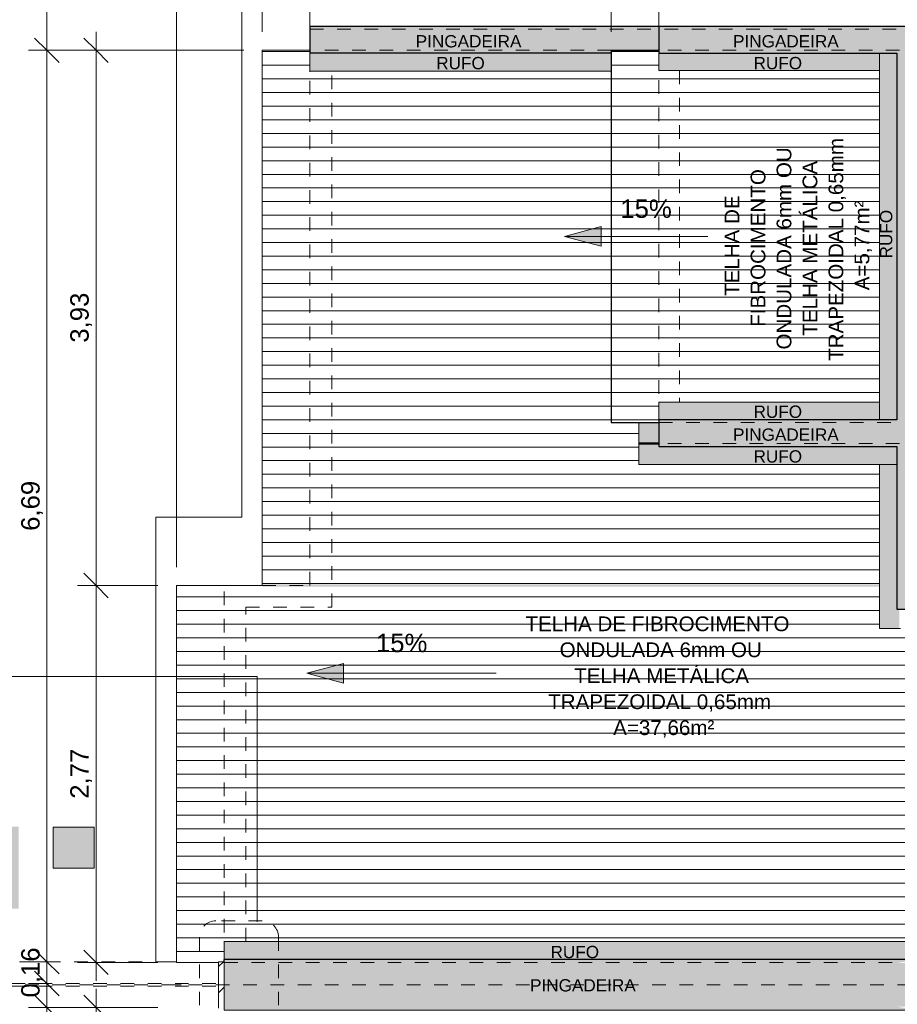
# Model space of a CAD drawing. Header units: metres. Extents: x -15 to 9.9, y -29.4 to -7.5.
# Tile 6 of 59: x -9.8 to -3.4, y -18.4 to -11.2. Entities that reach past the tile are written whole.
import ezdxf

# ---------------------------------------------------------------- set-up
doc = ezdxf.new("R2010")
doc.units = ezdxf.units.M
for name, pattern in [('_Tracejado médio', [0.004, 0.003, -0.001]), ('_Tracejado pequeno', [0.00225, 0.0015, -0.00075]), ('_Traço - ponto', [0.016, 0.012, -0.002, 0, -0.002]), ('Projeção', [0.003969, 0.002381, -0.001587]), ('Tracejado 4mm', [0.006, 0.004, -0.002]), ('Traço ponto', [0.015875, 0.00635, -0.004763, 0, -0.004763])]:
    doc.linetypes.add(name, pattern=pattern)
for name, color, linetype, lineweight in [('A-ANNO-DIMS', 7, 'Continuous', 9), ('A-ANNO-DIMS-90', 7, 'Continuous', 9), ('A-DETL-GENF', 7, 'Continuous', 5), ('A-FLOR', 7, 'Continuous', 5), ('A-FLOR-OVHD', 7, 'Projeção', 5), ('A-ROOF', 7, 'Continuous', 5), ('A-ROOF-OTLN', 7, 'Continuous', 5), ('A-ROOF-PATT', 7, 'Continuous', 5), ('G-ANNO-DIMS', 7, 'Continuous', 9), ('G-ANNO-TEXT', 7, 'Continuous', 9)]:
    doc.layers.add(name, color=color, linetype=linetype, lineweight=lineweight)
doc.layers.add('A-DETL', color=7, linetype='Continuous', lineweight=5, true_color=0x00a600)
doc.styles.add('Arial', font='arial.ttf', dxfattribs={"height": 0.135})
doc.styles.add('Arial_1', font='arial.ttf', dxfattribs={"height": 0.108})
doc.styles.add('Arial_2', font='arial.ttf', dxfattribs={"height": 0.09})
doc.dimstyles.new('Com_linha__ref__contínua__-_Cor_Vermelha_Arial_1_5mm', dxfattribs={"dimscale": 0.3048, "dimtxt": 0.137735, "dimasz": 0.590551, "dimexe": 0.442913, "dimexo": 0.442913, "dimgap": 0.044291, "dimtad": 1, "dimrnd": 0.01, "dimzin": 0, "dimdsep": 46, "dimtxsty": 'Arial', "dimblk1": 'OBLIQUE', "dimblk2": 'OBLIQUE', "dimsah": 1, "dimcen": 0.09, "dimdle": 0.442913, "dimazin": 0, "dimtfac": 1, "dimtdec": 4, "dimtix": 1, "dimtmove": 0, "dimatfit": 3, "dimfxl": 1, "dimtvp": 1, "dimtolj": 1, "dimtzin": 0, "dimarcsym": 2})
doc.dimstyles.new('Com_linha__ref__contínua__-_Cor_Vermelha_Arial_1_5mm_1', dxfattribs={"dimscale": 0.3048, "dimtxt": 0.137735, "dimasz": 0.590551, "dimexe": 0.442913, "dimexo": 0.442913, "dimgap": 0.044291, "dimtad": 1, "dimrnd": 0.01, "dimzin": 0, "dimdsep": 46, "dimtxsty": 'Arial', "dimblk1": 'OBLIQUE', "dimblk2": 'OBLIQUE', "dimsah": 1, "dimcen": 0.09, "dimdle": 0.442913, "dimazin": 0, "dimtfac": 1, "dimtdec": 4, "dimtix": 1, "dimtmove": 2, "dimatfit": 3, "dimfxl": 1, "dimtvp": 1, "dimtolj": 1, "dimtzin": 0, "dimarcsym": 2})

# ---------------------------------------------------------------- blocks, each defined once
blk = doc.blocks.new('RUFO_1_ - RUFO_1_-1923193-PLANTA DE COBERTURA')
at = {"layer": 'A-ROOF-PATT', "true_color": 0xc0c0c0}
for points in [[(-5.4936, -11.41), (-5.4936, -11.39), (-5.1439, -11.39), (-5.1439, -11.215), (-7.7037, -11.215), (-7.7037, -11.41), (-7.519, -11.41)], [(-0.6436, -15.295), (-0.6436, -11.235), (-0.8436, -11.235), (-0.8436, -15.295), (-0.6636, -15.295)], [(-8.3336, -18.43), (-3.2237, -18.43), (-3.2237, -18.414), (-3.3408, -18.414), (-3.3925, -18.4064), (-3.3829, -18.405), (-3.2237, -18.405), (-3.2237, -18.0851), (-3.3829, -18.0851), (-3.3925, -18.0837), (-3.3408, -18.076), (-3.2237, -18.076), (-3.2237, -18.06), (-8.3336, -18.06), (-8.3336, -18.415)]]:
    blk.add_hatch(color=9, dxfattribs=at).paths.add_polyline_path(points)
at = {"layer": 'A-ROOF'}
for p, q in [((-7.7037, -11.41), (-7.7037, -11.215)), ((-5.1437, -11.215), (-7.7037, -11.215)), ((-0.8436, -11.235), (-0.6436, -11.235)), ((-0.8436, -15.295), (-0.8436, -11.235)), ((-0.6436, -14.3149), (-0.6436, -11.235)), ((-5.4936, -11.41), (-7.7037, -11.41)), ((-8.3336, -18.075), (-8.3336, -18.06)), ((-3.2237, -18.06), (-8.3336, -18.06)), ((-8.3336, -18.43), (-8.3336, -18.415)), ((-3.2237, -18.43), (-8.3336, -18.43))]:
    blk.add_line(p, q, dxfattribs=at)
blk = doc.blocks.new('DIMBLOCK14-PLANTA DE COBERTURA')
at = {"layer": 'A-ANNO-DIMS-90', "color": 242, "true_color": 0xbd2b2e, "transparency": 16777216}
for p, q in [((-9.2731, -15.315), (-9.3631, -15.225)), ((-9.2731, -15.315), (-9.4081, -15.315)), ((-9.2731, -18.215), (-9.2731, -15.315)), ((-9.2731, -15.315), (-9.1831, -15.405)), ((-9.2731, -15.315), (-8.8186, -15.315)), ((-9.2731, -18.08), (-9.3631, -17.99)), ((-9.2731, -18.08), (-9.4081, -18.08)), ((-9.2731, -18.08), (-9.1831, -18.17)), ((-9.2731, -18.08), (-8.8186, -18.08))]:
    blk.add_line(p, q, dxfattribs=at)
at = {"layer": 'A-ANNO-DIMS-90', "color": 0, "transparency": 16777216, "insert": (-9.4618, -16.8798), "char_height": 0.135, "width": 0.437362, "attachment_point": 1, "rotation": 90, "line_spacing_factor": 0.941778, "style": 'Arial'}
blk.add_mtext('2,77', dxfattribs=at)
blk = doc.blocks.new('_Oblique')
at = {"color": 0, "linetype": 'ByBlock', "lineweight": -2}
blk.add_line((-0.5, -0.5), (0.5, 0.5), dxfattribs=at)
blk = doc.blocks.new('DIMBLOCK15-PLANTA DE COBERTURA')
at = {"layer": 'A-ANNO-DIMS-90', "color": 242, "true_color": 0xbd2b2e, "transparency": 16777216}
for p, q in [((-9.2731, -15.315), (-9.2731, -11.255)), ((-9.2731, -11.39), (-9.3631, -11.3)), ((-9.2731, -11.39), (-9.4081, -11.39)), ((-9.2731, -11.39), (-9.1831, -11.48)), ((-9.2731, -11.39), (-8.1887, -11.39)), ((-9.2731, -15.315), (-9.3631, -15.225)), ((-9.2731, -15.315), (-9.4081, -15.315)), ((-9.2731, -15.315), (-9.1831, -15.405)), ((-9.2731, -15.315), (-8.8186, -15.315))]:
    blk.add_line(p, q, dxfattribs=at)
at = {"layer": 'A-ANNO-DIMS-90', "color": 0, "transparency": 16777216, "insert": (-9.4618, -13.5348), "char_height": 0.135, "width": 0.437362, "attachment_point": 1, "rotation": 90, "line_spacing_factor": 0.941778, "style": 'Arial'}
blk.add_mtext('3,93', dxfattribs=at)
blk = doc.blocks.new('DIMBLOCK16-PLANTA DE COBERTURA')
at = {"layer": 'A-ANNO-DIMS-90', "color": 242, "true_color": 0xbd2b2e, "transparency": 16777216}
for p, q in [((-9.6331, -18.075), (-9.7231, -17.985)), ((-9.6331, -18.075), (-9.7681, -18.075)), ((-9.6331, -18.37), (-9.6331, -18.075)), ((-9.6331, -18.075), (-9.5431, -18.165)), ((-9.6331, -18.075), (-9.6253, -18.075)), ((-9.6331, -18.235), (-9.7231, -18.145)), ((-9.6331, -18.235), (-9.7681, -18.235)), ((-9.6331, -18.235), (-9.5431, -18.325)), ((-9.6331, -18.235), (-9.6253, -18.235))]:
    blk.add_line(p, q, dxfattribs=at)
at = {"layer": 'A-ANNO-DIMS-90', "color": 0, "transparency": 16777216, "insert": (-9.8218, -18.3373), "char_height": 0.135, "width": 0.437362, "attachment_point": 1, "rotation": 90, "line_spacing_factor": 0.941778, "style": 'Arial'}
blk.add_mtext('0,16', dxfattribs=at)
blk = doc.blocks.new('DIMBLOCK17-PLANTA DE COBERTURA')
at = {"layer": 'A-ANNO-DIMS-90', "color": 242, "true_color": 0xbd2b2e, "transparency": 16777216}
for p, q in [((-9.6331, -11.39), (-9.7231, -11.3)), ((-9.6331, -11.39), (-9.7681, -11.39)), ((-9.6331, -18.075), (-9.6331, -11.39)), ((-9.6331, -11.39), (-9.5431, -11.48)), ((-9.6331, -11.39), (-8.1887, -11.39)), ((-9.6331, -18.075), (-9.7231, -17.985)), ((-9.6331, -18.075), (-9.7681, -18.075)), ((-9.6331, -18.075), (-9.5431, -18.165)), ((-9.6331, -18.075), (-9.6253, -18.075))]:
    blk.add_line(p, q, dxfattribs=at)
at = {"layer": 'A-ANNO-DIMS-90', "color": 0, "transparency": 16777216, "insert": (-9.8218, -14.9148), "char_height": 0.135, "width": 0.437362, "attachment_point": 1, "rotation": 90, "line_spacing_factor": 0.941778, "style": 'Arial'}
blk.add_mtext('6,69', dxfattribs=at)
blk = doc.blocks.new('DIMBLOCK18-PLANTA DE COBERTURA')
at = {"layer": 'A-ANNO-DIMS-90', "color": 242, "true_color": 0xbd2b2e, "transparency": 16777216}
for p, q in [((-9.6331, -8.235), (-9.7231, -8.145)), ((-9.6331, -11.39), (-9.6331, -8.1)), ((-9.6331, -8.235), (-9.7681, -8.235)), ((-9.6331, -8.235), (-9.5431, -8.325)), ((-9.6331, -8.235), (-9.6253, -8.235)), ((-9.6331, -11.39), (-9.7231, -11.3)), ((-9.6331, -11.39), (-9.7681, -11.39)), ((-9.6331, -11.39), (-9.5431, -11.48)), ((-9.6331, -11.39), (-8.1887, -11.39))]:
    blk.add_line(p, q, dxfattribs=at)
at = {"layer": 'A-ANNO-DIMS-90', "color": 0, "transparency": 16777216, "insert": (-9.8218, -9.8238), "char_height": 0.135, "width": 0.437362, "attachment_point": 1, "rotation": 90, "line_spacing_factor": 0.941778, "style": 'Arial'}
blk.add_mtext('3,16', dxfattribs=at)
blk = doc.blocks.new('DIMBLOCK19-PLANTA DE COBERTURA')
at = {"layer": 'A-ANNO-DIMS-90', "color": 242, "true_color": 0xbd2b2e, "transparency": 16777216}
for p, q in [((-8.0537, -10.4787), (-8.0537, -10.3437)), ((-8.0537, -10.4787), (-7.9637, -10.3887)), ((-7.7037, -10.4787), (-7.7037, -10.3437)), ((-7.7037, -10.4787), (-7.6137, -10.3887)), ((-8.1887, -10.4787), (-7.7037, -10.4787)), ((-8.0537, -10.4787), (-8.1437, -10.5687)), ((-8.0537, -10.4787), (-8.0537, -11.255)), ((-7.7037, -10.4787), (-7.7937, -10.5687)), ((-7.7037, -10.4787), (-7.7037, -11.255))]:
    blk.add_line(p, q, dxfattribs=at)
at = {"layer": 'A-ANNO-DIMS-90', "color": 0, "transparency": 16777216, "insert": (-8.0609, -10.29), "char_height": 0.135, "width": 0.437362, "attachment_point": 1, "line_spacing_factor": 0.941778, "style": 'Arial'}
blk.add_mtext('0,35', dxfattribs=at)
blk = doc.blocks.new('DIMBLOCK20-PLANTA DE COBERTURA')
at = {"layer": 'A-ANNO-DIMS-90', "color": 242, "true_color": 0xbd2b2e, "transparency": 16777216}
for p, q in [((-7.7037, -10.4787), (-7.7037, -10.3437)), ((-7.7037, -10.4787), (-7.6137, -10.3887)), ((-5.4936, -10.4787), (-5.4936, -10.3437)), ((-5.4936, -10.4787), (-5.4036, -10.3887)), ((-7.7037, -10.4787), (-7.7937, -10.5687)), ((-7.7037, -10.4787), (-5.4936, -10.4787)), ((-7.7037, -10.4787), (-7.7037, -11.255)), ((-5.4936, -10.4787), (-5.5836, -10.5687)), ((-5.4936, -10.4787), (-5.4936, -11.255))]:
    blk.add_line(p, q, dxfattribs=at)
at = {"layer": 'A-ANNO-DIMS-90', "color": 0, "transparency": 16777216, "insert": (-6.7809, -10.29), "char_height": 0.135, "width": 0.437362, "attachment_point": 1, "line_spacing_factor": 0.941778, "style": 'Arial'}
blk.add_mtext('2,21', dxfattribs=at)
blk = doc.blocks.new('DIMBLOCK21-PLANTA DE COBERTURA')
at = {"layer": 'A-ANNO-DIMS-90', "color": 242, "true_color": 0xbd2b2e, "transparency": 16777216}
for p, q in [((-5.4936, -10.4787), (-5.4936, -10.3437)), ((-5.4936, -10.4787), (-5.4036, -10.3887)), ((-5.1437, -10.4787), (-5.1437, -10.3437)), ((-5.1437, -10.4787), (-5.0537, -10.3887)), ((-5.4936, -10.4787), (-5.5836, -10.5687)), ((-5.4936, -10.4787), (-5.1437, -10.4787)), ((-5.4936, -10.4787), (-5.4936, -11.255)), ((-5.1437, -10.4787), (-5.2337, -10.5687)), ((-5.1437, -10.4787), (-5.1437, -11.255))]:
    blk.add_line(p, q, dxfattribs=at)
at = {"layer": 'A-ANNO-DIMS-90', "color": 0, "transparency": 16777216, "insert": (-5.5009, -10.29), "char_height": 0.135, "width": 0.437362, "attachment_point": 1, "line_spacing_factor": 0.941778, "style": 'Arial'}
blk.add_mtext('0,35', dxfattribs=at)
blk = doc.blocks.new('DIMBLOCK22-PLANTA DE COBERTURA')
at = {"layer": 'A-ANNO-DIMS-90', "color": 242, "true_color": 0xbd2b2e, "transparency": 16777216}
for p, q in [((-5.1437, -10.4787), (-5.1437, -10.3437)), ((-5.1437, -10.4787), (-5.0537, -10.3887)), ((-3.2237, -10.4787), (-3.2237, -10.3437)), ((-3.2237, -10.4787), (-3.1337, -10.3887)), ((-5.1437, -10.4787), (-5.2337, -10.5687)), ((-5.1437, -10.4787), (-3.2237, -10.4787)), ((-5.1437, -10.4787), (-5.1437, -11.255)), ((-3.2237, -10.4787), (-3.3137, -10.5687)), ((-3.2237, -10.4787), (-3.2237, -11.1))]:
    blk.add_line(p, q, dxfattribs=at)
at = {"layer": 'A-ANNO-DIMS-90', "color": 0, "transparency": 16777216, "insert": (-4.3659, -10.29), "char_height": 0.135, "width": 0.437362, "attachment_point": 1, "line_spacing_factor": 0.941778, "style": 'Arial'}
blk.add_mtext('1,92', dxfattribs=at)
blk = doc.blocks.new('DIMBLOCK25-PLANTA DE COBERTURA')
at = {"layer": 'A-ANNO-DIMS-90', "color": 242, "true_color": 0xbd2b2e, "transparency": 16777216}
for p, q in [((-8.0537, -10.2787), (-8.0537, -10.1437)), ((-5.1437, -10.2787), (-5.1437, -10.1437)), ((-8.0537, -10.2787), (-7.9637, -10.1887)), ((-5.1437, -10.2787), (-5.0537, -10.1887)), ((-8.1887, -10.2787), (-5.1437, -10.2787)), ((-8.0537, -10.2787), (-8.1437, -10.3687)), ((-8.0537, -10.2787), (-8.0537, -11.255)), ((-5.1437, -10.2787), (-5.2337, -10.3687)), ((-5.1437, -10.2787), (-5.1437, -11.255))]:
    blk.add_line(p, q, dxfattribs=at)
at = {"layer": 'A-ANNO-DIMS-90', "color": 0, "transparency": 16777216, "insert": (-6.7809, -10.09), "char_height": 0.135, "width": 0.437362, "attachment_point": 1, "line_spacing_factor": 0.941778, "style": 'Arial'}
blk.add_mtext('2,91', dxfattribs=at)
blk = doc.blocks.new('DIMBLOCK26-PLANTA DE COBERTURA')
at = {"layer": 'A-ANNO-DIMS-90', "color": 242, "true_color": 0xbd2b2e, "transparency": 16777216}
for p, q in [((-5.1437, -10.2787), (-5.1437, -10.1437)), ((-3.2237, -10.2787), (-3.2237, -10.1437)), ((-5.1437, -10.2787), (-5.0537, -10.1887)), ((-3.2237, -10.2787), (-3.1337, -10.1887)), ((-5.1437, -10.2787), (-5.2337, -10.3687)), ((-5.1437, -10.2787), (-3.2237, -10.2787)), ((-5.1437, -10.2787), (-5.1437, -11.255)), ((-3.2237, -10.2787), (-3.3137, -10.3687)), ((-3.2237, -10.2787), (-3.2237, -11.1))]:
    blk.add_line(p, q, dxfattribs=at)
at = {"layer": 'A-ANNO-DIMS-90', "color": 0, "transparency": 16777216, "insert": (-4.3659, -10.09), "char_height": 0.135, "width": 0.437362, "attachment_point": 1, "line_spacing_factor": 0.941778, "style": 'Arial'}
blk.add_mtext('1,92', dxfattribs=at)
blk = doc.blocks.new('DIMBLOCK28-PLANTA DE COBERTURA')
at = {"layer": 'A-ANNO-DIMS-90', "color": 242, "true_color": 0xbd2b2e, "transparency": 16777216}
for p, q in [((-8.6836, -10.0787), (-8.6836, -9.9437)), ((-8.0537, -10.0787), (-8.0537, -9.9437)), ((-8.6836, -10.0787), (-8.5936, -9.9887)), ((-8.0537, -10.0787), (-7.9637, -9.9887)), ((-8.8186, -10.0787), (-8.0537, -10.0787)), ((-8.6836, -10.0787), (-8.7736, -10.1687)), ((-8.6836, -10.0787), (-8.6836, -15.18)), ((-8.0537, -10.0787), (-8.1437, -10.1687)), ((-8.0537, -10.0787), (-8.0537, -11.255))]:
    blk.add_line(p, q, dxfattribs=at)
at = {"layer": 'A-ANNO-DIMS-90', "color": 0, "transparency": 16777216, "insert": (-8.5509, -9.89), "char_height": 0.135, "width": 0.437362, "attachment_point": 1, "line_spacing_factor": 0.941778, "style": 'Arial'}
blk.add_mtext('0,63', dxfattribs=at)
blk = doc.blocks.new('DIMBLOCK29-PLANTA DE COBERTURA')
at = {"layer": 'A-ANNO-DIMS-90', "color": 242, "true_color": 0xbd2b2e, "transparency": 16777216}
for p, q in [((-8.0537, -10.0787), (-8.0537, -9.9437)), ((-0.6636, -10.0787), (-0.6636, -9.9437)), ((-8.0537, -10.0787), (-7.9637, -9.9887)), ((-0.6636, -10.0787), (-0.5736, -9.9887)), ((-8.0537, -10.0787), (-8.1437, -10.1687)), ((-8.0537, -10.0787), (-0.6636, -10.0787)), ((-8.0537, -10.0787), (-8.0537, -11.255)), ((-0.6636, -10.0787), (-0.7536, -10.1687)), ((-0.6636, -10.0787), (-0.6636, -11.5698))]:
    blk.add_line(p, q, dxfattribs=at)
at = {"layer": 'A-ANNO-DIMS-90', "color": 0, "transparency": 16777216, "insert": (-4.5409, -9.89), "char_height": 0.135, "width": 0.437362, "attachment_point": 1, "line_spacing_factor": 0.941778, "style": 'Arial'}
blk.add_mtext('7,39', dxfattribs=at)
blk = doc.blocks.new('DIMBLOCK31-PLANTA DE COBERTURA')
at = {"layer": 'A-ANNO-DIMS-90', "color": 242, "true_color": 0xbd2b2e, "transparency": 16777216}
for p, q in [((-13.9936, -9.8787), (-13.9936, -9.7437)), ((-8.6836, -9.8787), (-8.6836, -9.7437)), ((-13.9936, -9.8787), (-13.9036, -9.7887)), ((-8.6836, -9.8787), (-8.5936, -9.7887)), ((-14.1286, -9.8787), (-8.6836, -9.8787)), ((-13.9936, -9.8787), (-14.0836, -9.9687)), ((-13.9936, -9.8787), (-13.9936, -9.8864)), ((-8.6836, -9.8787), (-8.7736, -9.9687)), ((-8.6836, -9.8787), (-8.6836, -15.18))]:
    blk.add_line(p, q, dxfattribs=at)
at = {"layer": 'A-ANNO-DIMS-90', "color": 0, "transparency": 16777216, "insert": (-11.5208, -9.69), "char_height": 0.135, "width": 0.437362, "attachment_point": 1, "line_spacing_factor": 0.941778, "style": 'Arial'}
blk.add_mtext('5,31', dxfattribs=at)
blk = doc.blocks.new('DIMBLOCK32-PLANTA DE COBERTURA')
at = {"layer": 'A-ANNO-DIMS-90', "color": 242, "true_color": 0xbd2b2e, "transparency": 16777216}
for p, q in [((-8.6836, -9.8787), (-8.6836, -9.7437)), ((0.5064, -9.8787), (0.5064, -9.7437)), ((-8.6836, -9.8787), (-8.5936, -9.7887)), ((0.5064, -9.8787), (0.5964, -9.7887)), ((-8.6836, -9.8787), (-8.7736, -9.9687)), ((-8.6836, -9.8787), (0.5064, -9.8787)), ((-8.6836, -9.8787), (-8.6836, -15.18)), ((0.5064, -9.8787), (0.4164, -9.9687)), ((0.5064, -9.8787), (0.5064, -13.68))]:
    blk.add_line(p, q, dxfattribs=at)
at = {"layer": 'A-ANNO-DIMS-90', "color": 0, "transparency": 16777216, "insert": (-4.2708, -9.69), "char_height": 0.135, "width": 0.437362, "attachment_point": 1, "line_spacing_factor": 0.941778, "style": 'Arial'}
blk.add_mtext('9,19', dxfattribs=at)
blk = doc.blocks.new('DIMBLOCK48-PLANTA DE COBERTURA')
at = {"layer": 'A-ANNO-DIMS-90', "color": 242, "true_color": 0xbd2b2e, "transparency": 16777216}
for p, q in [((-9.2731, -18.41), (-9.3631, -18.32)), ((-9.2731, -18.275), (-9.2731, -21.175)), ((-9.2731, -18.41), (-9.4081, -18.41)), ((-9.2731, -18.41), (-9.1831, -18.5)), ((-9.2731, -18.41), (-8.8186, -18.41)), ((-9.2731, -21.175), (-9.3631, -21.085)), ((-9.2731, -21.175), (-9.4081, -21.175)), ((-9.2731, -21.175), (-9.1831, -21.265)), ((-9.2731, -21.175), (-8.8186, -21.175))]:
    blk.add_line(p, q, dxfattribs=at)
at = {"layer": 'A-ANNO-DIMS-90', "color": 0, "transparency": 16777216, "insert": (-9.4618, -19.9748), "char_height": 0.135, "width": 0.437362, "attachment_point": 1, "rotation": 90, "line_spacing_factor": 0.941778, "style": 'Arial'}
blk.add_mtext('2,77', dxfattribs=at)
blk = doc.blocks.new('DIMBLOCK50-PLANTA DE COBERTURA')
at = {"layer": 'A-ANNO-DIMS-90', "color": 242, "true_color": 0xbd2b2e, "transparency": 16777216}
for p, q in [((-9.6331, -18.41), (-9.7231, -18.32)), ((-9.6331, -18.275), (-9.6331, -25.235)), ((-9.6331, -18.41), (-9.7681, -18.41)), ((-9.6331, -18.41), (-9.5431, -18.5)), ((-9.6331, -18.41), (-8.8186, -18.41)), ((-9.6331, -25.1), (-9.7231, -25.01)), ((-9.6331, -25.1), (-9.7681, -25.1)), ((-9.6331, -25.1), (-9.5431, -25.19)), ((-9.6331, -25.1), (-8.1887, -25.1))]:
    blk.add_line(p, q, dxfattribs=at)
at = {"layer": 'A-ANNO-DIMS-90', "color": 0, "transparency": 16777216, "insert": (-9.8218, -21.9373), "char_height": 0.135, "width": 0.437362, "attachment_point": 1, "rotation": 90, "line_spacing_factor": 0.941778, "style": 'Arial'}
blk.add_mtext('6,69', dxfattribs=at)

msp = doc.modelspace()

# ---------------------------------------------------------------- hatches: boundary and pattern name
at = {"layer": 'A-DETL-GENF', "true_color": 0xffffff}
h = msp.add_hatch(color=7, dxfattribs=at)
h.paths.add_polyline_path([(-10.4416, -17.685), (-9.8416, -17.685), (-9.8416, -17.085), (-10.4416, -17.085)])
h.paths.add_polyline_path([(-9.2876, -17.389), (-9.2876, -17.089), (-9.5876, -17.089), (-9.5876, -17.389)])
h.paths.add_polyline_path([(-4.0836, -10.335), (-3.4836, -10.335), (-3.4836, -9.735), (-4.0836, -9.735), (-4.0836, -10.0907)])
h.paths.add_polyline_path([(-9.2037, -10.335), (-8.6037, -10.335), (-8.6037, -9.735), (-9.2037, -9.735)])
at = {"layer": 'A-DETL-GENF', "true_color": 0xc0c0c0}
msp.add_hatch(color=9, dxfattribs=at).paths.add_polyline_path([(-3.8852, -25.275), (-3.2037, -25.275), (-3.2037, -21.195), (0.5264, -21.195), (0.5264, -18.415), (0.5063, -18.415), (0.5063, -18.075), (0.5264, -18.075), (0.5264, -15.295), (-3.2037, -15.295), (-3.2037, -11.215), (-5.1437, -11.215), (-5.1437, -11.41), (-3.3987, -11.41), (-3.3987, -14.0999), (-5.1437, -14.0999), (-5.1437, -14.2949), (-3.3987, -14.2949), (-3.3987, -15.49), (0.3314, -15.49), (0.3314, -18.06), (-3.2237, -18.06), (-3.2237, -18.43), (0.3314, -18.43), (0.3314, -21), (-3.3987, -21), (-3.3987, -22.1951), (-5.1437, -22.1951), (-5.1437, -22.3901), (-3.3987, -22.3901), (-3.3987, -25.08), (-5.1437, -25.08), (-5.1437, -25.275)])
at = {"layer": 'A-DETL-GENF', "true_color": 0xffffff}
msp.add_hatch(color=7, dxfattribs=at).paths.add_polyline_path([(-3.8852, -15.325), (-3.5273, -15.325), (-3.5273, -15.3065), (-8.0537, -15.3065), (-8.0537, -15.325), (-4.6715, -15.325)])
at = {"layer": 'A-DETL-GENF', "true_color": 0xff8040}
h = msp.add_hatch(dxfattribs=at)
h.set_pattern_fill('FP_9', color=11, style=0, pattern_type=2)
h.set_pattern_definition([(45, (0, 0), (-0.0954594, 0.0954594), [])])
h.paths.add_polyline_path([(-8.3336, -18.415), (-8.3336, -18.075), (-8.3744, -18.076), (-8.3744, -18.415)])
at = {"layer": 'A-ROOF-PATT', "true_color": 0x787878}
h = msp.add_hatch(dxfattribs=at)
h.set_pattern_fill('FP_1', color=8, style=0, pattern_type=2)
h.set_pattern_definition([(0, (-0.21539, 0), (0, 0.1), [])])
h.paths.add_polyline_path([(-4.6715, -15.3065), (-3.5273, -15.3065), (-3.5273, -14.4318), (-5.292, -14.4318), (-5.2923, -14.1199), (-5.4936, -14.1199), (-5.4936, -11.5469), (-7.7037, -11.5469), (-7.7037, -11.39), (-8.0537, -11.39), (-8.0529, -15.3065), (-5.4579, -15.3065)])
at = {"layer": 'A-ROOF-PATT', "true_color": 0x919191}
for points in [[(-7.5437, -11.5429), (-5.4936, -11.5429), (-5.4936, -11.41), (-7.7037, -11.41), (-7.7037, -11.5429), (-7.5681, -11.5429)], [(-5.1439, -11.5387), (-3.5273, -11.5387), (-3.5273, -11.41), (-5.1437, -11.41), (-5.1439, -11.466)], [(-3.3987, -14.0999), (-3.3987, -11.41), (-3.5273, -11.41), (-3.5273, -14.0999)], [(-5.4936, -11.5469), (-5.4936, -11.5429), (-7.7037, -11.5429), (-7.7037, -11.5469), (-7.2936, -11.5469)], [(-5.1437, -14.1179), (-5.1437, -14.0999), (-3.5273, -14.0999), (-3.5273, -13.9713), (-5.1439, -13.9713), (-5.1439, -14.1179)], [(-5.2923, -14.2749), (-5.292, -14.2749), (-5.292, -14.2699), (-5.1457, -14.2699), (-5.1457, -14.1199), (-5.2923, -14.1199), (-5.2923, -14.2713)], [(-5.1437, -14.2699), (-5.1439, -14.1199), (-5.1457, -14.1199), (-5.1457, -14.2699)], [(-5.1469, -14.2713), (-5.1437, -14.2713), (-5.1437, -14.2699), (-5.292, -14.2699), (-5.292, -14.2713)], [(-5.292, -14.2789), (-5.1437, -14.2789), (-5.1437, -14.2713), (-5.292, -14.2713), (-5.292, -14.2749)], [(-3.3987, -14.4278), (-3.3987, -14.2949), (-5.1437, -14.2949), (-5.1437, -14.2789), (-5.292, -14.2789), (-5.292, -14.4278), (-3.4208, -14.4278)], [(-3.8852, -14.4318), (-3.5273, -14.4318), (-3.5273, -14.4298), (-3.3987, -14.4298), (-3.3987, -14.4278), (-5.292, -14.4278), (-5.292, -14.4318), (-4.6715, -14.4318)], [(-3.3807, -15.6299), (-3.3807, -15.49), (-3.3987, -15.49), (-3.3987, -14.4298), (-3.5273, -14.4298), (-3.5273, -15.6299)], [(0.0466, -17.9272), (0.3314, -17.9272), (0.3314, -17.9252), (0.2028, -17.9252), (0.2028, -17.9232), (-8.3336, -17.9232), (-8.3336, -17.9272), (-0.7397, -17.9272)], [(-3.0988, -18.06), (0.3314, -18.06), (0.3314, -17.9272), (-8.3336, -17.9272), (-8.3336, -18.06), (-3.2237, -18.06)]]:
    msp.add_hatch(color=252, dxfattribs=at).paths.add_polyline_path(points)
at = {"layer": 'A-ROOF-PATT', "true_color": 0x787878}
h = msp.add_hatch(dxfattribs=at)
h.set_pattern_fill('FP_4', color=8, style=0, pattern_type=2)
h.set_pattern_definition([(0, (-0.42384, 0), (0, 0.1), [])])
h.paths.add_polyline_path([(-5.4579, -14.1199), (-5.1439, -14.1199), (-5.1437, -13.9713), (-3.5273, -13.9713), (-3.5273, -11.5387), (-5.1439, -11.5387), (-5.1439, -11.39), (-5.4936, -11.39), (-5.4936, -14.1199)])
h = msp.add_hatch(dxfattribs=at)
h.set_pattern_fill('FP_2', color=8, style=0, pattern_type=2)
h.set_pattern_definition([(0, (-0.21531, 0), (0, 0.1), [])])
h.paths.add_polyline_path([(-8.3744, -18.08), (-8.3744, -18.075), (-8.3336, -18.075), (-8.3336, -17.9232), (0.2028, -17.9232), (0.2028, -15.6269), (-3.3716, -15.6269), (-3.3716, -15.6299), (-3.5273, -15.6299), (-3.5273, -15.325), (-8.0537, -15.325), (-8.0537, -15.315), (-8.6836, -15.315), (-8.6836, -18.08), (-8.6033, -18.08)])
at = {"layer": 'G-ANNO-DIMS'}
for points in [[(-5.8374, -12.7551), (-5.5674, -12.8275), (-5.5674, -12.6828)], [(-7.7267, -15.9592), (-7.4567, -16.0316), (-7.4567, -15.8869)]]:
    msp.add_hatch(color=256, dxfattribs=at).paths.add_polyline_path(points)

# ---------------------------------------------------------------- linework, layer by layer
at = {"layer": 'A-DETL', "color": 7, "lineweight": 25}
for p, q in [((-5.1437, -11.215), (-7.7037, -11.215)), ((-7.7037, -11.215), (-7.7037, -11.41)), ((-5.4936, -11.41), (-7.7037, -11.41)), ((-5.4936, -11.39), (-5.1437, -11.39)), ((-5.4936, -11.39), (-5.4936, -14.1199)), ((-5.4936, -14.1199), (-5.1437, -14.1199)), ((-8.3336, -18.075), (-8.3336, -18.06)), ((-3.2237, -18.06), (-8.3336, -18.06))]:
    msp.add_line(p, q, dxfattribs=at)
at = {"layer": 'A-DETL', "color": 7, "linetype": 'Tracejado 4mm'}
for p, q in [((-7.7037, -11.235), (-3.2237, -11.235)), ((-5.4936, -11.39), (-7.6936, -11.39)), ((-3.3787, -11.39), (-5.1437, -11.39)), ((-5.1437, -14.1199), (-3.3787, -14.1199)), ((-3.3787, -14.2749), (-5.1437, -14.2749)), ((-8.3336, -18.08), (0.3514, -18.08))]:
    msp.add_line(p, q, dxfattribs=at)
at = {"layer": 'A-DETL', "color": 7, "lineweight": 30}
for p, q in [((-3.2037, -11.215), (-5.1437, -11.215)), ((-5.1437, -11.215), (-5.1437, -11.41)), ((-5.1437, -11.41), (-3.3987, -11.41)), ((-3.3987, -11.41), (-3.3987, -14.0999)), ((-3.3987, -14.0999), (-5.1437, -14.0999)), ((-5.1437, -14.0999), (-5.1437, -14.2949)), ((-5.1437, -14.2949), (-3.3987, -14.2949)), ((-3.3987, -14.2949), (-3.3987, -15.49)), ((-3.3987, -15.49), (0.3314, -15.49))]:
    msp.add_line(p, q, dxfattribs=at)
at = {"layer": 'A-DETL', "color": 7, "lineweight": 15}
for p, q in [((-8.0537, -11.39), (-7.7037, -11.39)), ((-8.0537, -11.39), (-8.0537, -15.315)), ((-8.0537, -15.315), (-8.6836, -15.315)), ((-8.6836, -15.315), (-8.6836, -18.08)), ((-8.6836, -18.08), (-8.3744, -18.08))]:
    msp.add_line(p, q, dxfattribs=at)
at = {"layer": 'A-DETL', "color": 7}
for p, q in [((-8.0537, -15.3065), (-8.0537, -15.315)), ((-3.5273, -15.325), (-3.5273, -15.3065))]:
    msp.add_line(p, q, dxfattribs=at)
at = {"layer": 'A-DETL', "color": 30, "true_color": 0xff8000}
for p, q in [((-10.0506, -15.9832), (-8.0906, -15.9832)), ((-8.0906, -15.9832), (-8.0906, -17.7832)), ((-8.3744, -18.075), (-8.3744, -18.415)), ((-8.3336, -18.075), (-8.3744, -18.075)), ((-8.3336, -18.415), (-8.3336, -18.075))]:
    msp.add_line(p, q, dxfattribs=at)
at = {"layer": 'A-DETL', "color": 9, "true_color": 0xc0c0c0}
for p, q in [((-9.2876, -17.089), (-9.5876, -17.089)), ((-9.5876, -17.089), (-9.5876, -17.389)), ((-9.2876, -17.389), (-9.2876, -17.089)), ((-9.5876, -17.389), (-9.2876, -17.389))]:
    msp.add_line(p, q, dxfattribs=at)
at = {"layer": 'A-DETL', "color": 30, "linetype": '_Tracejado médio', "lineweight": 9, "true_color": 0xff8000}
for p, q in [((-8.0536, -17.775), (-8.3936, -17.775)), ((-8.5136, -17.895), (-8.5136, -18.595)), ((-7.9336, -18.595), (-7.9336, -17.895))]:
    msp.add_line(p, q, dxfattribs=at)
at = {"layer": 'A-DETL', "color": 30, "linetype": '_Traço - ponto', "lineweight": 15, "true_color": 0xff8000}
msp.add_line((0.5063, -18.245), (-14.8942, -18.245), dxfattribs=at)
at = {"layer": 'A-DETL', "color": 7, "linetype": 'Traço ponto'}
for p, q in [((-14.4936, -18.235), (-8.3744, -18.235)), ((-14.4936, -18.255), (-8.3744, -18.255))]:
    msp.add_line(p, q, dxfattribs=at)
at = {"layer": 'A-DETL', "color": 9, "linetype": '_Tracejado pequeno', "true_color": 0xc0c0c0}
msp.add_line((-8.6486, -18.245), (-8.7736, -18.245), dxfattribs=at)
msp.add_line((-8.6486, -18.245), (-8.7736, -18.245), dxfattribs=at)
at = {"layer": 'A-DETL', "color": 30, "linetype": '_Tracejado médio', "lineweight": 9, "true_color": 0xff8000}
for centre, start, end in [((-8.3936, -17.895), 90, 180), ((-8.0536, -17.895), 0, 90)]:
    msp.add_arc(centre, 0.12, start, end, dxfattribs=at)
at = {"layer": 'A-FLOR', "color": 253, "true_color": 0xa3a3a3}
for p, q in [((-8.2037, -10.735), (-8.2037, -14.815)), ((-8.8336, -14.815), (-8.8336, -18.075)), ((-8.2037, -14.815), (-8.8336, -14.815)), ((-8.8336, -18.075), (-8.6836, -18.075))]:
    msp.add_line(p, q, dxfattribs=at)
at = {"layer": 'A-FLOR-OVHD'}
for p, q in [((-7.7037, -15.315), (-7.7037, -11.39)), ((-5.1437, -11.41), (-5.1437, -14.0999)), ((-7.5437, -15.475), (-7.5437, -11.5429)), ((-4.9937, -11.5387), (-4.9937, -13.9713)), ((-5.1437, -14.2749), (-5.1437, -14.1199)), ((-8.3336, -18.06), (-8.3336, -15.315)), ((-8.0537, -15.315), (-7.7037, -15.315)), ((-8.1736, -17.9272), (-8.1736, -15.475)), ((-8.1736, -15.475), (-7.5437, -15.475)), ((-13.8336, -18.075), (-8.8336, -18.075))]:
    msp.add_line(p, q, dxfattribs=at)
at = {"layer": 'A-ROOF'}
for p, q in [((-7.7037, -11.39), (-8.0537, -11.39)), ((-8.0537, -11.39), (-8.0537, -15.3065)), ((-5.4936, -11.39), (-5.1439, -11.39)), ((-5.4936, -11.39), (-5.4936, -14.1199)), ((-5.1439, -14.1199), (-5.4936, -14.1199)), ((-8.0537, -15.315), (-8.6836, -15.315)), ((-8.6836, -15.315), (-8.6836, -18.08)), ((-8.6836, -18.08), (-8.3744, -18.08))]:
    msp.add_line(p, q, dxfattribs=at)
at = {"layer": 'A-ROOF-OTLN'}
for p, q in [((-7.7037, -11.5469), (-7.7037, -11.41)), ((-5.1439, -11.5387), (-5.1439, -11.383)), ((-3.5273, -11.41), (-3.5273, -14.0999)), ((-7.7037, -11.5429), (-5.4936, -11.5429)), ((-5.1439, -11.5387), (-3.5273, -11.5387)), ((-5.1439, -14.127), (-5.1439, -13.9713)), ((-3.5273, -13.9713), (-5.1439, -13.9713)), ((-5.2923, -14.1199), (-5.2923, -14.2749)), ((-5.1457, -14.1199), (-5.1457, -14.2699)), ((-5.292, -14.4318), (-5.292, -14.2699)), ((-5.292, -14.2699), (-5.1437, -14.2699)), ((-5.292, -14.2713), (-5.1437, -14.2713)), ((-5.292, -14.2789), (-5.1437, -14.2789)), ((-5.292, -14.4278), (-3.3987, -14.4278)), ((-3.5273, -14.4298), (-3.5273, -15.3065)), ((-3.5273, -15.325), (-3.5273, -15.6299)), ((-3.3716, -15.6299), (-3.5273, -15.6299)), ((-8.3336, -18.06), (-8.3336, -17.9232)), ((0.3314, -17.9272), (-8.3336, -17.9272))]:
    msp.add_line(p, q, dxfattribs=at)
at = {"layer": 'G-ANNO-DIMS'}
for p, q in [((-5.5674, -12.6828), (-5.8374, -12.7551)), ((-5.5674, -12.8275), (-5.5674, -12.6828)), ((-5.8374, -12.7551), (-5.5674, -12.8275)), ((-4.7853, -12.7551), (-5.8374, -12.7551)), ((-7.4567, -15.8869), (-7.7267, -15.9592)), ((-7.4567, -16.0316), (-7.4567, -15.8869)), ((-7.7267, -15.9592), (-7.4567, -16.0316)), ((-6.3369, -15.9592), (-7.7267, -15.9592))]:
    msp.add_line(p, q, dxfattribs=at)

# ---------------------------------------------------------------- block references
at = {"layer": 'A-ROOF'}
msp.add_blockref('RUFO_1_ - RUFO_1_-1923193-PLANTA DE COBERTURA', (0, 0), dxfattribs=at)

# ---------------------------------------------------------------- texts
at = {"layer": 'G-ANNO-DIMS', "char_height": 0.135, "width": 0.451209, "attachment_point": 1, "line_spacing_factor": 0.941778, "style": 'Arial'}
for insert in [(-5.4272, -12.4843), (-7.2198, -15.6696)]:
    msp.add_mtext('15%', dxfattribs=dict(at, insert=insert))
at = {"layer": 'G-ANNO-TEXT', "attachment_point": 1}
for s, insert, char_height, width, style in [('PINGADEIRA', (-6.928, -11.2789), 0.09, 0.909114, 'Arial_2'), ('PINGADEIRA', (-4.6005, -11.2789), 0.09, 0.909114, 'Arial_2'), ('RUFO', (-6.7777, -11.4389), 0.09, 0.418481, 'Arial_2'), ('RUFO', (-4.4503, -11.4389), 0.09, 0.418481, 'Arial_2'), ('RUFO', (-4.4503, -13.996), 0.09, 0.418481, 'Arial_2'), ('PINGADEIRA', (-4.6005, -14.1638), 0.09, 0.909114, 'Arial_2'), ('RUFO', (-4.4503, -14.3238), 0.09, 0.418481, 'Arial_2'), ('TELHA DE FIBROCIMENTO ', (-6.1229, -15.5426), 0.108, 2.532531, 'Arial_1'), ('ONDULADA 6mm OU ', (-5.8728, -15.7331), 0.108, 1.969746, 'Arial_1'), ('TELHA METÁLICA ', (-5.7657, -15.9236), 0.108, 1.717215, 'Arial_1'), ('TRAPEZOIDAL 0,65mm', (-5.9562, -16.1141), 0.108, 2.11405, 'Arial_1'), ('A=37,66m²', (-5.4799, -16.3046), 0.108, 0.95962, 'Arial_1'), ('RUFO', (-5.9393, -17.9589), 0.09, 0.418481, 'Arial_2'), ('PINGADEIRA', (-6.0895, -18.2033), 0.09, 0.909114, 'Arial_2')]:
    msp.add_mtext(s, dxfattribs=dict(at, insert=insert, char_height=char_height, width=width, style=style))
at = {"layer": 'G-ANNO-TEXT', "attachment_point": 1, "rotation": 90}
for s, insert, char_height, width, style in [('TRAPEZOIDAL 0,65mm', (-3.8998, -13.6681), 0.108, 2.11405, 'Arial_1'), ('ONDULADA 6mm OU ', (-4.2808, -13.5848), 0.108, 1.969746, 'Arial_1'), ('TELHA METÁLICA ', (-4.0903, -13.4836), 0.108, 1.717215, 'Arial_1'), ('FIBROCIMENTO ', (-4.4713, -13.4181), 0.108, 1.565696, 'Arial_1'), ('TELHA DE ', (-4.6618, -13.1919), 0.108, 1.010126, 'Arial_1'), ('A=5,77m²', (-3.7093, -13.1502), 0.108, 0.851392, 'Arial_1'), ('RUFO', (-3.5228, -12.9165), 0.09, 0.418481, 'Arial_2')]:
    msp.add_mtext(s, dxfattribs=dict(at, insert=insert, char_height=char_height, width=width, style=style))

# ---------------------------------------------------------------- dimensions: what is measured, and where the dimension line sits
at = {"layer": 'A-ANNO-DIMS', "color": 242, "true_color": 0xbd2b2e}
dim = msp.add_linear_dim(base=(-9.6330638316, -8.2350415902), p1=(-8.0536881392, -11.3900415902), p2=(-9.7603430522, -8.2350415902), angle=90, dimstyle='Com_linha__ref__contínua__-_Cor_Vermelha_Arial_1_5mm_1', override={"dimpost": '<>', "dimfxl": 3.587018}, dxfattribs=at)
dim.commit()
dim.dimension.update_dxf_attribs({"geometry": 'DIMBLOCK18-PLANTA DE COBERTURA', "text_midpoint": (-9.7318248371, -9.6051505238), "dimtype": 160, "text_rotation": 90})
for base, p1, p2, override, picture, middle in [((-8.6836, -9.8787), (-13.9936, -9.7514), (-8.6836, -15.315), {"dimpost": '<>', "dimfxl": 7.690887}, 'DIMBLOCK31-PLANTA DE COBERTURA', (-11.3386, -9.7962)), ((0.5064, -9.8787), (-8.6836, -15.315), (0.5064, -13.815), {"dimpost": '<>', "dimfxl": 9.311611}, 'DIMBLOCK32-PLANTA DE COBERTURA', (-4.0886, -9.7963)), ((-8.0537, -10.0787), (-8.6836, -15.315), (-8.0537, -11.39), {"dimpost": '<>', "dimfxl": 3.975223}, 'DIMBLOCK28-PLANTA DE COBERTURA', (-8.3686, -9.9962)), ((-0.6636, -10.0787), (-8.0537, -11.39), (-0.6636, -11.7048), {"dimpost": '<>', "dimfxl": 7.396802}, 'DIMBLOCK29-PLANTA DE COBERTURA', (-4.3586, -9.9962)), ((-5.1437, -10.2787), (-8.0537, -11.39), (-5.1437, -11.39), {"dimpost": '<>', "dimfxl": 2.91}, 'DIMBLOCK25-PLANTA DE COBERTURA', (-6.5987, -10.1963)), ((-3.2237, -10.2787), (-5.1437, -11.39), (-3.2237, -11.235), {"dimpost": '<>', "dimfxl": 1.926246}, 'DIMBLOCK26-PLANTA DE COBERTURA', (-4.1837, -10.1963)), ((-7.7037, -10.4787), (-8.0537, -11.39), (-7.7037, -11.39), {"dimpost": '<>', "dimfxl": 0.35}, 'DIMBLOCK19-PLANTA DE COBERTURA', (-7.8787, -10.3962)), ((-5.4936, -10.4787), (-7.7037, -11.39), (-5.4936, -11.39), {"dimpost": '<>', "dimfxl": 2.2101}, 'DIMBLOCK20-PLANTA DE COBERTURA', (-6.5986, -10.3974)), ((-5.1437, -10.4787), (-5.4936, -11.39), (-5.1437, -11.39), {"dimpost": '<>', "dimfxl": 0.3499}, 'DIMBLOCK21-PLANTA DE COBERTURA', (-5.3186, -10.3962)), ((-3.2237, -10.4787), (-5.1437, -11.39), (-3.2237, -11.235), {"dimpost": '<>', "dimfxl": 1.926246}, 'DIMBLOCK22-PLANTA DE COBERTURA', (-4.1837, -10.3963))]:
    dim = msp.add_linear_dim(base=base, p1=p1, p2=p2, dimstyle='Com_linha__ref__contínua__-_Cor_Vermelha_Arial_1_5mm', override=override, dxfattribs=at)
    dim.commit()
    dim.dimension.update_dxf_attribs({"geometry": picture, "text_midpoint": middle})
for base, p1, p2, override, picture, middle in [((-9.2730638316, -11.3900415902), (-8.6835881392, -15.3150415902), (-8.0536881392, -11.3900415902), {"dimpost": '<>', "dimfxl": 3.975223}, 'DIMBLOCK15-PLANTA DE COBERTURA', (-9.355537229, -13.3525415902)), ((-9.6330638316, -11.3900415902), (-9.7603430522, -18.0750415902), (-8.0536881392, -11.3900415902), {"dimpost": '<>', "dimfxl": 6.899413}, 'DIMBLOCK17-PLANTA DE COBERTURA', (-9.7154911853, -14.7325415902)), ((-9.2730638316, -15.3150415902), (-8.6835881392, -18.0800415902), (-8.6835881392, -15.3150415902), {"dimpost": '<>', "dimfxl": 2.765}, 'DIMBLOCK14-PLANTA DE COBERTURA', (-9.3543400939, -16.6975415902)), ((-9.6331, -18.075), (-9.7603, -18.235), (-9.7603, -18.075), {"dimpost": '<>', "dimfxl": 0.16}, 'DIMBLOCK16-PLANTA DE COBERTURA', (-9.7155, -18.155)), ((-9.6331, -25.1), (-8.6836, -18.41), (-8.0537, -25.1), {"dimpost": '<>', "dimfxl": 6.719589}, 'DIMBLOCK50-PLANTA DE COBERTURA', (-9.7155, -21.755)), ((-9.2730638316, -21.1750415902), (-8.6835881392, -18.4100415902), (-8.6835881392, -21.1750415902), {"dimpost": '<>', "dimfxl": 2.765}, 'DIMBLOCK48-PLANTA DE COBERTURA', (-9.3543400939, -19.7925415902))]:
    dim = msp.add_linear_dim(base=base, p1=p1, p2=p2, angle=90, dimstyle='Com_linha__ref__contínua__-_Cor_Vermelha_Arial_1_5mm', override=override, dxfattribs=at)
    dim.commit()
    dim.dimension.update_dxf_attribs({"geometry": picture, "text_midpoint": middle})

doc.saveas('drawing.dxf')
